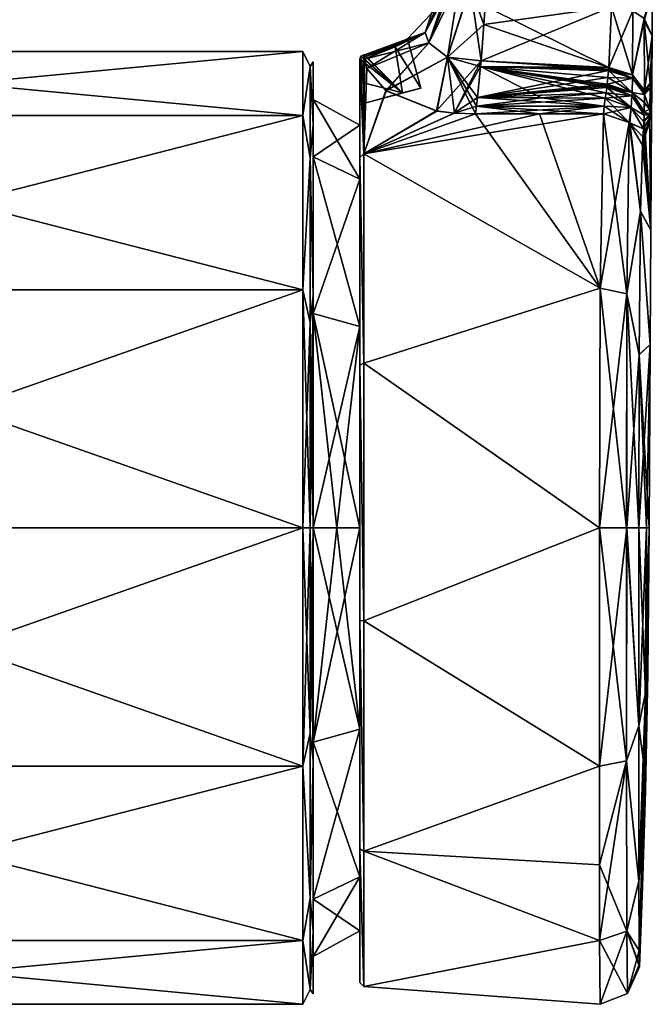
# Model space of a CAD drawing. Header units: metres. Extents: x 59 to 120, y -75 to 110.
# Tile 5 of 7: x 90 to 120, y 5 to 53. Entities that reach past the tile are written whole.
import ezdxf

# ---------------------------------------------------------------- set-up
doc = ezdxf.new("R2010")
doc.units = ezdxf.units.M
doc.layers.add('solid_20464500', color=7, linetype='CONTINUOUS')

msp = doc.modelspace()

# ---------------------------------------------------------------- linework, layer by layer
at = {"layer": 'solid_20464500'}
for points in [[(110.18499, 54.99966, 0.000001), (110.500351, 54.827465, -4.045513), (109.162354, 51.926132, -4.045282)], [(109.68734, 53.066738, 0), (110.18499, 54.99966, 0.000001), (109.162354, 51.926132, -4.045282)], [(110.500351, 54.827465, -4.045513), (110.643974, 54.678726, -4.947196), (109.162354, 51.926132, -4.045282)], [(109.162354, 51.926132, 4.045283), (110.500351, 54.827465, 4.045513), (109.68734, 53.066738, 0)], [(109.347542, 51.421658, 6.282731), (110.500351, 54.827465, 4.045513), (109.162354, 51.926132, 4.045283)], [(110.643974, 54.678726, -4.947196), (109.347542, 51.421612, -6.282866), (109.162354, 51.926132, -4.045282)], [(110.642006, 54.680622, 4.939147), (110.500351, 54.827465, 4.045513), (109.347542, 51.421658, 6.282731)], [(110.84288, 54.48423, 5.577137), (110.642006, 54.680622, 4.939147), (109.347542, 51.421658, 6.282731)], [(110.643974, 54.678726, -4.947196), (110.847687, 54.47961, -5.589001), (109.347542, 51.421612, -6.282866)], [(110.84288, 54.48423, 5.577137), (109.347542, 51.421658, 6.282731), (110.242722, 50.734951, 8.023045)], [(110.847687, 54.47961, -5.589001), (110.242897, 50.734859, -8.023218), (109.347542, 51.421612, -6.282866)], [(111.344994, 54.15472, 6.308527), (110.84288, 54.48423, 5.577137), (110.242722, 50.734951, 8.023045)], [(110.847687, 54.47961, -5.589001), (111.354111, 54.151947, -6.31522), (110.242897, 50.734859, -8.023218)], [(111.344994, 54.15472, 6.308527), (110.242722, 50.734951, 8.023045), (111.866646, 50.562706, 8.476632)], [(111.354111, 54.151947, -6.31522), (112.006073, 52.311546, -7.345362), (110.242897, 50.734859, -8.023218)], [(112.006073, 52.311546, 7.345362), (111.344994, 54.15472, 6.308527), (111.866646, 50.562706, 8.476632)], [(112.006073, 52.311546, 7.345362), (112.065582, 53.191238, 6.911859), (111.344994, 54.15472, 6.308527)], [(111.354111, 54.151947, -6.31522), (112.06575, 53.194584, -6.910355), (112.006073, 52.311546, -7.345362)], [(119.752129, 52.601551, 5.0076), (119.753014, 52.471245, 5.058044), (120.14167, 53.946938)], [(119.752403, 52.60133, -5.007403), (120.14167, 53.946938), (120.126999, 51.768623)], [(119.753014, 52.471245, 5.058044), (120.126999, 51.768623), (120.14167, 53.946938)], [(108.318245, 51.616741, -0.000004), (109.68734, 53.066738, 0), (109.162354, 51.926132, -4.045282)], [(109.162354, 51.926132, 4.045283), (109.68734, 53.066738, 0), (108.318245, 51.616741, -0.000004)], [(118.168289, 53.158962, 6.397289), (112.006073, 52.311546, 7.345362), (111.866646, 50.562706, 8.476632)], [(118.168289, 53.158962, 6.397289), (111.866646, 50.562706, 8.476632), (118.041222, 50.231983, 8.283968)], [(118.041466, 50.232666, -8.283296), (112.006073, 52.311546, -7.345362), (112.06575, 53.194584, -6.910355)], [(118.168289, 53.158962, 6.397289), (112.065582, 53.191238, 6.911859), (112.006073, 52.311546, 7.345362)], [(118.168518, 53.158634, -6.397383), (118.041466, 50.232666, -8.283296), (112.06575, 53.194584, -6.910355)], [(119.181808, 49.880573, 7.919943), (118.168289, 53.158962, 6.397289), (118.041222, 50.231983, 8.283968)], [(119.198143, 52.974163, -5.932062), (118.041466, 50.232666, -8.283296), (118.168518, 53.158634, -6.397383)], [(119.182091, 49.881229, -7.919191), (118.041466, 50.232666, -8.283296), (119.198143, 52.974163, -5.932062)], [(119.19799, 52.974522, 5.931885), (118.168289, 53.158962, 6.397289), (119.181808, 49.880573, 7.919943)], [(119.19799, 52.974522, 5.931885), (119.181808, 49.880573, 7.919943), (119.752129, 52.601551, 5.0076)], [(119.182091, 49.881229, -7.919191), (119.198143, 52.974163, -5.932062), (119.752403, 52.60133, -5.007403)], [(112.006073, 52.311546, -7.345362), (111.866676, 50.562786, -8.476749), (110.242897, 50.734859, -8.023218)], [(118.041466, 50.232666, -8.283296), (111.866676, 50.562786, -8.476749), (112.006073, 52.311546, -7.345362)], [(119.181808, 49.880573, 7.919943), (119.753014, 52.471245, 5.058044), (119.752129, 52.601551, 5.0076)], [(119.181808, 49.880573, 7.919943), (119.762611, 49.120564, 7.118696), (119.753014, 52.471245, 5.058044)], [(119.182091, 49.881229, -7.919191), (119.752403, 52.60133, -5.007403), (119.753204, 52.482506, -5.053329)], [(119.182091, 49.881229, -7.919191), (119.753204, 52.482506, -5.053329), (119.762833, 49.12122, -7.117789)], [(119.753204, 52.482506, -5.053329), (119.752403, 52.60133, -5.007403), (120.126999, 51.768623)], [(119.753014, 52.471245, 5.058044), (119.762611, 49.120564, 7.118696), (120.126999, 51.768623)], [(120.040245, 49.477081, -3.315213), (119.753204, 52.482506, -5.053329), (120.126999, 51.768623)], [(120.040245, 49.477081, -3.315213), (119.762833, 49.12122, -7.117789), (119.753204, 52.482506, -5.053329)], [(109.162354, 51.926132, 4.045283), (106.237, 50.841366, 2.696663), (106.237, 50.749146, 3.387683)], [(107.720345, 51.233212, 1.806739), (106.237, 50.841366, 2.696663), (109.162354, 51.926132, 4.045283)], [(109.162354, 51.926132, 4.045283), (106.237, 50.749146, 3.387683), (106.237, 50.641495, 4.045079)], [(109.162354, 51.926132, 4.045283), (106.237, 50.641495, 4.045079), (106.350594, 50.189568, 6.051702)], [(109.162354, 51.926132, -4.045282), (109.347542, 51.421612, -6.282866), (106.237, 50.641495, -4.045079)], [(107.720566, 51.233326, -1.80646), (109.162354, 51.926132, -4.045282), (106.237, 50.641495, -4.045079)], [(109.347542, 51.421658, 6.282731), (109.162354, 51.926132, 4.045283), (106.350594, 50.189568, 6.051702)], [(107.720345, 51.233212, 1.806739), (109.162354, 51.926132, 4.045283), (108.318245, 51.616741, -0.000004)], [(107.720566, 51.233326, -1.80646), (108.318245, 51.616741, -0.000004), (109.162354, 51.926132, -4.045282)], [(109.347542, 51.421612, -6.282866), (106.349892, 50.191147, -6.045909), (106.237, 50.641495, -4.045079)], [(109.347542, 51.421612, -6.282866), (107.264732, 49.120598, -9.106059), (106.349892, 50.191147, -6.045909)], [(109.347542, 51.421658, 6.282731), (106.350594, 50.189568, 6.051702), (107.273804, 49.113758, 9.121904)], [(109.347542, 51.421612, -6.282866), (110.242897, 50.734859, -8.023218), (107.264732, 49.120598, -9.106059)], [(110.242722, 50.734951, 8.023045), (109.347542, 51.421658, 6.282731), (107.273804, 49.113758, 9.121904)], [(108.954887, 49.240753), (107.720345, 51.233212, 1.806739), (108.318245, 51.616741, -0.000004)], [(108.954887, 49.240753), (108.318245, 51.616741, -0.000004), (107.720566, 51.233326, -1.80646)], [(119.762611, 49.120564, 7.118696), (120.040215, 49.476788, 3.314949), (120.126999, 51.768623)], [(120.040215, 49.476788, 3.314949), (120.114449, 49.592709), (120.126999, 51.768623)], [(120.040245, 49.477081, -3.315213), (120.126999, 51.768623), (120.114449, 49.592709)], [(103.25, 51), (70.5, 50.999981), (70.5, 47.918636, 11.499882)], [(103.25, 51), (103.25, 47.918583, -11.5), (70.5, 50.999981)], [(103.25, 47.918583, 11.5), (103.25, 51), (70.5, 47.918636, 11.499882)], [(103.25, 47.918583, -11.5), (70.5, 47.918636, -11.499882), (70.5, 50.999981)], [(103.603554, 50.280567, -5.085394), (103.25, 47.918583, -11.5), (103.25, 51)], [(103.603554, 50.280567, 5.085394), (103.25, 51), (103.25, 47.918583, 11.5)], [(103.603554, 50.280567, -5.085394), (103.25, 51), (103.603554, 50.280567, 5.085394)], [(107.720566, 51.233326, -1.80646), (106.237, 50.641495, -4.045079), (106.237, 50.749146, -3.387684)], [(107.720566, 51.233326, -1.80646), (106.237, 50.749146, -3.387684), (106.237, 50.841366, -2.696663)], [(108.068153, 49.003155, -2.050912), (107.720566, 51.233326, -1.80646), (106.237, 50.841366, -2.696663)], [(108.068153, 49.003155, 2.050912), (106.237, 50.841366, 2.696663), (107.720345, 51.233212, 1.806739)], [(108.954887, 49.240753), (108.068153, 49.003155, 2.050912), (107.720345, 51.233212, 1.806739)], [(108.068153, 49.003155, -2.050912), (108.954887, 49.240753), (107.720566, 51.233326, -1.80646)], [(103.603554, 50.280567, 5.085394), (103.75, 47.483513, 11.253536), (103.75, 50.499981, 0)], [(103.603554, 50.280567, -5.085394), (103.75, 50.499981, 0), (103.75, 47.483513, -11.253536)], [(103.603554, 50.280567, -5.085394), (103.603554, 50.280567, 5.085394), (103.75, 50.499981, 0)], [(103.75, 48.695415), (103.75, 50.499981, 0), (103.75, 47.483513, 11.253536)], [(103.75, 48.695415), (103.75, 47.483513, -11.253536), (103.75, 50.499981, 0)], [(106.237, 50.841366, 2.696663), (106, 48.448994, 2.73257), (106.218201, 50.840942, 2.700252)], [(108.068153, 49.003155, 2.050912), (106, 48.448994, 2.73257), (106.237, 50.841366, 2.696663)], [(106.218201, 50.840942, 2.700252), (106, 48.448994, 2.73257), (106.199997, 50.840546, 2.7036)], [(106.058456, 50.778568, 2.727601), (106.199997, 50.840546, 2.7036), (106, 48.448994, 2.73257)], [(106.058456, 50.778568, -2.727601), (106.199997, 46.062168, -14.239316), (106, 50.635002, -2.737997)], [(108.068153, 49.003155, -2.050912), (106.058456, 50.778568, -2.727601), (106, 50.635002, -2.737997)], [(106.058456, 50.778568, 2.727601), (106, 48.448994, 2.73257), (106, 49.540817, 2.749876)], [(106.058456, 50.778568, 2.727601), (106, 49.540817, 2.749876), (106, 50.635002, 2.737997)], [(106.058456, 50.778568, 2.727601), (106, 50.635002, 2.737997), (106.199997, 46.062168, 14.239316)], [(106, 50.635002, 2.737997), (106, 49.540817, 2.749876), (106, 44.839184, 9.722241)], [(106, 45.884663, 14.141371), (106, 50.635002, 2.737997), (106, 44.839184, 9.722241)], [(106, 45.884705, -14.141321), (106, 49.540817, -2.749876), (106, 50.635002, -2.737997)], [(108.068153, 49.003155, -2.050912), (106, 50.635002, -2.737997), (106, 49.540817, -2.749876)], [(106.199997, 46.062168, -14.239316), (106, 45.884705, -14.141321), (106, 50.635002, -2.737997)], [(106.199997, 46.062168, 14.239316), (106, 50.635002, 2.737997), (106, 45.884663, 14.141371)], [(106.058456, 50.778568, 2.727601), (106.199997, 46.062168, 14.239316), (106.199997, 50.840546, 2.7036)], [(106.058456, 50.778568, -2.727601), (106.199997, 50.840546, -2.7036), (106.199997, 46.062168, -14.239316)], [(108.068153, 49.003155, -2.050912), (106.199997, 50.840546, -2.7036), (106.058456, 50.778568, -2.727601)], [(106.237, 50.749146, 3.387683), (106.218201, 50.840942, 2.700252), (106.199997, 50.840546, 2.7036)], [(106.199997, 50.840546, -2.7036), (106.218193, 50.840942, -2.700253), (106.237, 50.749146, -3.387684)], [(108.068153, 49.003155, -2.050912), (106.218193, 50.840942, -2.700253), (106.199997, 50.840546, -2.7036)], [(106.199997, 46.062168, 14.239316), (106.237, 50.749146, 3.387683), (106.199997, 50.840546, 2.7036)], [(106.199997, 50.840546, -2.7036), (106.237, 50.749146, -3.387684), (106.237, 50.641495, -4.045079)], [(106.199997, 46.062168, -14.239316), (106.199997, 50.840546, -2.7036), (106.237, 50.641495, -4.045079)], [(106.199997, 46.062168, 14.239316), (106.237, 50.641495, 4.045079), (106.237, 50.749146, 3.387683)], [(106.199997, 46.062168, 14.239316), (106.350594, 50.189568, 6.051702), (106.237, 50.641495, 4.045079)], [(106.199997, 46.062168, -14.239316), (106.237, 50.641495, -4.045079), (106.349892, 50.191147, -6.045909)], [(106.218193, 50.840942, -2.700253), (106.237, 50.841366, -2.696663), (106.237, 50.749146, -3.387684)], [(108.068153, 49.003155, -2.050912), (106.237, 50.841366, -2.696663), (106.218193, 50.840942, -2.700253)], [(106.237, 50.749146, 3.387683), (106.237, 50.841366, 2.696663), (106.218201, 50.840942, 2.700252)], [(110.242897, 50.734859, -8.023218), (109.713737, 48.133743, -11.119012), (107.264732, 49.120598, -9.106059)], [(110.242722, 50.734951, 8.023045), (107.273804, 49.113758, 9.121904), (109.731125, 48.130726, 11.124473)], [(110.242897, 50.734859, -8.023218), (111.866676, 50.562786, -8.476749), (109.713737, 48.133743, -11.119012)], [(111.866676, 50.562786, -8.476749), (110.567329, 48.030064, -11.304712), (109.713737, 48.133743, -11.119012)], [(110.242722, 50.734951, 8.023045), (109.731125, 48.130726, 11.124473), (110.576614, 48.029335, 11.306007)], [(110.242722, 50.734951, 8.023045), (110.576614, 48.029335, 11.306007), (111.599998, 48, 11.357817)], [(110.242722, 50.734951, 8.023045), (111.599998, 48, 11.357817), (111.643456, 48.359501, 10.780876)], [(110.242722, 50.734951, 8.023045), (111.643456, 48.359501, 10.780876), (111.691513, 48.783794, 10.207575)], [(111.841095, 50.278492, 8.703578), (110.242722, 50.734951, 8.023045), (111.691513, 48.783794, 10.207575)], [(111.841095, 50.278492, 8.703578), (111.866646, 50.562706, 8.476632), (110.242722, 50.734951, 8.023045)], [(111.866676, 50.562786, -8.476749), (111.841057, 50.278355, -8.703543), (110.567329, 48.030064, -11.304712)], [(118.035599, 50.154545, -8.358459), (111.841057, 50.278355, -8.703543), (111.866676, 50.562786, -8.476749)], [(118.041222, 50.231983, 8.283968), (111.866646, 50.562706, 8.476632), (111.841095, 50.278492, 8.703578)], [(118.041466, 50.232666, -8.283296), (118.035599, 50.154545, -8.358459), (111.866676, 50.562786, -8.476749)], [(103.603554, 45.867626, -14.248958), (103.25, 47.918583, -11.5), (103.603554, 50.280567, -5.085394)], [(103.603554, 50.280567, 5.085394), (103.25, 47.918583, 11.5), (103.603554, 45.867626, 14.248958)], [(103.603554, 50.280567, 5.085394), (103.603554, 45.867626, 14.248958), (103.75, 47.483513, 11.253536)], [(103.603554, 45.867626, -14.248958), (103.603554, 50.280567, -5.085394), (103.75, 47.483513, -11.253536)], [(106.199997, 46.062168, -14.239316), (106.349892, 50.191147, -6.045909), (107.264732, 49.120598, -9.106059)], [(106.199997, 46.062168, 14.239316), (107.273804, 49.113758, 9.121904), (106.350594, 50.189568, 6.051702)], [(111.841057, 50.278355, -8.703543), (111.691513, 48.783794, -10.207575), (110.567329, 48.030064, -11.304712)], [(118.029556, 50.083042, 8.42888), (111.841095, 50.278492, 8.703578), (111.691513, 48.783794, 10.207575)], [(111.841057, 50.278355, -8.703543), (114.781395, 48.767586, -10.177658), (111.691513, 48.783794, -10.207575)], [(117.998558, 49.746906, 8.781636), (118.029556, 50.083042, 8.42888), (111.691513, 48.783794, 10.207575)], [(111.841057, 50.278355, -8.703543), (117.868225, 48.751396, -10.105992), (114.781395, 48.767586, -10.177658)], [(117.907532, 49.003418, -9.720668), (117.868225, 48.751396, -10.105992), (111.841057, 50.278355, -8.703543)], [(117.954033, 49.351624, -9.249449), (117.94429, 49.274036, -9.349123), (111.841057, 50.278355, -8.703543)], [(117.907532, 49.003418, -9.720668), (111.841057, 50.278355, -8.703543), (117.94429, 49.274036, -9.349123)], [(117.963631, 49.429905, -9.151661), (117.954033, 49.351624, -9.249449), (111.841057, 50.278355, -8.703543)], [(117.998787, 49.745773, -8.782857), (117.963631, 49.429905, -9.151661), (111.841057, 50.278355, -8.703543)], [(118.029732, 50.077946, -8.433891), (117.998787, 49.745773, -8.782857), (111.841057, 50.278355, -8.703543)], [(118.035599, 50.154545, -8.358459), (118.029732, 50.077946, -8.433891), (111.841057, 50.278355, -8.703543)], [(118.035469, 50.156673, 8.356419), (118.041222, 50.231983, 8.283968), (111.841095, 50.278492, 8.703578)], [(118.029556, 50.083042, 8.42888), (118.035469, 50.156673, 8.356419), (111.841095, 50.278492, 8.703578)], [(119.161285, 49.018688, 8.851295), (118.029556, 50.083042, 8.42888), (117.998558, 49.746906, 8.781636)], [(119.182114, 49.713779, -8.079421), (117.998787, 49.745773, -8.782857), (118.029732, 50.077946, -8.433891)], [(119.180946, 49.719902, 8.074298), (118.035469, 50.156673, 8.356419), (118.029556, 50.083042, 8.42888)], [(119.180946, 49.719902, 8.074298), (118.029556, 50.083042, 8.42888), (119.161285, 49.018688, 8.851295)], [(119.182091, 49.881229, -7.919191), (118.029732, 50.077946, -8.433891), (118.035599, 50.154545, -8.358459)], [(119.182114, 49.713779, -8.079421), (118.029732, 50.077946, -8.433891), (119.182091, 49.881229, -7.919191)], [(119.180946, 49.719902, 8.074298), (118.041222, 50.231983, 8.283968), (118.035469, 50.156673, 8.356419)], [(119.182091, 49.881229, -7.919191), (118.035599, 50.154545, -8.358459), (118.041466, 50.232666, -8.283296)], [(119.181808, 49.880573, 7.919943), (118.041222, 50.231983, 8.283968), (119.180946, 49.719902, 8.074298)], [(106, 48.448994, -2.73257), (106, 49.540817, -2.749876), (106, 44.839184, -9.722241)], [(106, 45.884705, -14.141321), (106, 44.839184, -9.722241), (106, 49.540817, -2.749876)], [(106, 49.540817, 2.749876), (106, 48.448994, 2.73257), (106, 44.839184, 9.722241)], [(108.068153, 49.003155, -2.050912), (106, 49.540817, -2.749876), (106, 48.448994, -2.73257)], [(117.963165, 49.42786, 9.154197), (117.998558, 49.746906, 8.781636), (111.691513, 48.783794, 10.207575)], [(119.161285, 49.018688, 8.851295), (117.998558, 49.746906, 8.781636), (117.963165, 49.42786, 9.154197)], [(119.182114, 49.713779, -8.079421), (117.963631, 49.429905, -9.151661), (117.998787, 49.745773, -8.782857)], [(119.161697, 49.020641, -8.848696), (117.963631, 49.429905, -9.151661), (119.182114, 49.713779, -8.079421)], [(119.180946, 49.719902, 8.074298), (119.161285, 49.018688, 8.851295), (119.762749, 48.932716, 7.283642)], [(119.161697, 49.020641, -8.848696), (119.182114, 49.713779, -8.079421), (119.762299, 48.935604, -7.290513)], [(119.181808, 49.880573, 7.919943), (119.180946, 49.719902, 8.074298), (119.762611, 49.120564, 7.118696)], [(119.180946, 49.719902, 8.074298), (119.762711, 49.025631, 7.201735), (119.762611, 49.120564, 7.118696)], [(119.180946, 49.719902, 8.074298), (119.762749, 48.932716, 7.283642), (119.762711, 49.025631, 7.201735)], [(119.182114, 49.713779, -8.079421), (119.182091, 49.881229, -7.919191), (119.762833, 49.12122, -7.117789)], [(119.182114, 49.713779, -8.079421), (119.762833, 49.12122, -7.117789), (119.762474, 49.029514, -7.202965)], [(119.182114, 49.713779, -8.079421), (119.762474, 49.029514, -7.202965), (119.762299, 48.935604, -7.290513)], [(119.762299, 48.935604, -7.290513), (119.762833, 49.12122, -7.117789), (120.040245, 49.477081, -3.315213)], [(120.038589, 49.239105, -3.409386), (119.762299, 48.935604, -7.290513), (120.040245, 49.477081, -3.315213)], [(120.038612, 49.23769, 3.407713), (120.040215, 49.476788, 3.314949), (119.762611, 49.120564, 7.118696)], [(120.038589, 49.239105, -3.409386), (120.040245, 49.477081, -3.315213), (120.114449, 49.592709)], [(120.038589, 49.239105, -3.409386), (120.114449, 49.592709), (120.113876, 49.466305)], [(120.038589, 49.239105, -3.409386), (120.113876, 49.466305), (120.113266, 49.3386)], [(120.038612, 49.23769, 3.407713), (120.113266, 49.3386), (120.040215, 49.476788, 3.314949)], [(120.113876, 49.466305), (120.114449, 49.592709), (120.040215, 49.476788, 3.314949)], [(120.113266, 49.3386), (120.113876, 49.466305), (120.040215, 49.476788, 3.314949)], [(108.954887, 49.240753), (106, 48.448994, 2.73257), (108.068153, 49.003155, 2.050912)], [(108.068153, 49.003155, -2.050912), (106, 48.448994, 2.73257), (108.954887, 49.240753)], [(108.068153, 49.003155, -2.050912), (106, 48.448994, -2.73257), (106, 48.448994, 2.73257)], [(106.199997, 46.062168, -14.239316), (107.264732, 49.120598, -9.106059), (109.713737, 48.133743, -11.119012)], [(106.199997, 46.062168, 14.239316), (109.731125, 48.130726, 11.124473), (107.273804, 49.113758, 9.121904)], [(117.953781, 49.350601, 9.250752), (117.963165, 49.42786, 9.154197), (111.691513, 48.783794, 10.207575)], [(117.944206, 49.27401, 9.34916), (117.953781, 49.350601, 9.250752), (111.691513, 48.783794, 10.207575)], [(117.907455, 49.003403, 9.720694), (117.944206, 49.27401, 9.34916), (111.691513, 48.783794, 10.207575)], [(117.907455, 49.003403, 9.720694), (111.691513, 48.783794, 10.207575), (114.781364, 48.767586, 10.177658)], [(117.907455, 49.003403, 9.720694), (114.781364, 48.767586, 10.177658), (117.868164, 48.751396, 10.105994)], [(119.113083, 48.306919, 9.875559), (117.907455, 49.003403, 9.720694), (117.868164, 48.751396, 10.105994)], [(119.151588, 48.857918, -9.060339), (117.868225, 48.751396, -10.105992), (117.907532, 49.003418, -9.720668)], [(119.113083, 48.306919, 9.875559), (117.944206, 49.27401, 9.34916), (117.907455, 49.003403, 9.720694)], [(119.151588, 48.857918, -9.060339), (117.907532, 49.003418, -9.720668), (117.94429, 49.274036, -9.349123)], [(119.151489, 48.85791, 9.060377), (117.953781, 49.350601, 9.250752), (117.944206, 49.27401, 9.34916)], [(119.151489, 48.85791, 9.060377), (117.944206, 49.27401, 9.34916), (119.113083, 48.306919, 9.875559)], [(119.161697, 49.020641, -8.848696), (117.94429, 49.274036, -9.349123), (117.954033, 49.351624, -9.249449)], [(119.151588, 48.857918, -9.060339), (117.94429, 49.274036, -9.349123), (119.161697, 49.020641, -8.848696)], [(119.151489, 48.85791, 9.060377), (117.963165, 49.42786, 9.154197), (117.953781, 49.350601, 9.250752)], [(119.161697, 49.020641, -8.848696), (117.954033, 49.351624, -9.249449), (117.963631, 49.429905, -9.151661)], [(119.161285, 49.018688, 8.851295), (117.963165, 49.42786, 9.154197), (119.151489, 48.85791, 9.060377)], [(119.161285, 49.018688, 8.851295), (119.151489, 48.85791, 9.060377), (119.750931, 48.112965, 8.125745)], [(119.151588, 48.857918, -9.060339), (119.161697, 49.020641, -8.848696), (119.751221, 48.114086, -8.123974)], [(119.161285, 49.018688, 8.851295), (119.750931, 48.112965, 8.125745), (119.762749, 48.932716, 7.283642)], [(119.161697, 49.020641, -8.848696), (119.762299, 48.935604, -7.290513), (119.760185, 48.536518, -7.660914)], [(119.161697, 49.020641, -8.848696), (119.760185, 48.536518, -7.660914), (119.751221, 48.114086, -8.123974)], [(120.017357, 48.202629, -4.121246), (119.762299, 48.935604, -7.290513), (120.038589, 49.239105, -3.409386)], [(119.762299, 48.935604, -7.290513), (119.762474, 49.029514, -7.202965), (119.762833, 49.12122, -7.117789)], [(120.038612, 49.23769, 3.407713), (119.762611, 49.120564, 7.118696), (119.762711, 49.025631, 7.201735)], [(120.038612, 49.23769, 3.407713), (119.762711, 49.025631, 7.201735), (119.762749, 48.932716, 7.283642)], [(120.01722, 48.202049, 4.123524), (120.038612, 49.23769, 3.407713), (119.762749, 48.932716, 7.283642)], [(120.01722, 48.202049, 4.123524), (120.106384, 48.238686), (120.038612, 49.23769, 3.407713)], [(120.017357, 48.202629, -4.121246), (120.038589, 49.239105, -3.409386), (120.113266, 49.3386)], [(120.017357, 48.202629, -4.121246), (120.113266, 49.3386), (120.110123, 48.786228)], [(120.110123, 48.786228), (120.113266, 49.3386), (120.038612, 49.23769, 3.407713)], [(120.106384, 48.238686), (120.110123, 48.786228), (120.038612, 49.23769, 3.407713)], [(103.75, 45.922619, 10.347894), (103.75, 48.695415), (103.75, 47.483513, 11.253536)], [(103.75, 48.695415), (103.75, 45.922619, -10.347894), (103.75, 47.483513, -11.253536)], [(106, 44.839184, -9.722241), (103.75, 45.922619, -10.347894), (103.75, 48.695415)], [(106, 47.444294), (103.75, 48.695415), (103.75, 45.922619, 10.347894)], [(106, 47.444294), (106, 44.839184, -9.722241), (103.75, 48.695415)], [(111.643486, 48.35973, -10.780603), (110.567329, 48.030064, -11.304712), (111.691513, 48.783794, -10.207575)], [(114.781364, 48.767586, 10.177658), (111.691513, 48.783794, 10.207575), (111.643456, 48.359501, 10.780876)], [(117.868164, 48.751396, 10.105994), (114.781364, 48.767586, 10.177658), (111.643456, 48.359501, 10.780876)], [(117.817078, 48.362331, 10.743887), (117.868164, 48.751396, 10.105994), (111.643456, 48.359501, 10.780876)], [(117.817101, 48.362156, -10.744176), (111.643486, 48.35973, -10.780603), (111.691513, 48.783794, -10.207575)], [(117.817101, 48.362156, -10.744176), (111.691513, 48.783794, -10.207575), (114.781395, 48.767586, -10.177658)], [(117.817101, 48.362156, -10.744176), (114.781395, 48.767586, -10.177658), (117.868225, 48.751396, -10.105992)], [(119.019028, 47.58326, 11.162954), (117.868164, 48.751396, 10.105994), (117.817078, 48.362331, 10.743887)], [(119.113174, 48.306881, -9.875569), (117.817101, 48.362156, -10.744176), (117.868225, 48.751396, -10.105992)], [(119.113083, 48.306919, 9.875559), (117.868164, 48.751396, 10.105994), (119.019028, 47.58326, 11.162954)], [(119.113174, 48.306881, -9.875569), (117.868225, 48.751396, -10.105992), (119.151588, 48.857918, -9.060339)], [(119.151489, 48.85791, 9.060377), (119.113083, 48.306919, 9.875559), (119.745003, 47.926342, 8.357538)], [(119.113174, 48.306881, -9.875569), (119.151588, 48.857918, -9.060339), (119.745094, 47.926323, -8.357486)], [(119.151489, 48.85791, 9.060377), (119.745003, 47.926342, 8.357538), (119.750931, 48.112965, 8.125745)], [(119.151588, 48.857918, -9.060339), (119.751221, 48.114086, -8.123974), (119.748558, 48.020939, -8.234636)], [(119.151588, 48.857918, -9.060339), (119.748558, 48.020939, -8.234636), (119.745094, 47.926323, -8.357486)], [(119.759514, 48.529709, 7.670015), (119.762749, 48.932716, 7.283642), (119.750931, 48.112965, 8.125745)], [(120.01722, 48.202049, 4.123524), (119.759514, 48.529709, 7.670015), (119.750931, 48.112965, 8.125745)], [(120.017357, 48.202629, -4.121246), (119.751221, 48.114086, -8.123974), (119.760185, 48.536518, -7.660914)], [(120.01722, 48.202049, 4.123524), (119.762749, 48.932716, 7.283642), (119.759514, 48.529709, 7.670015)], [(120.017357, 48.202629, -4.121246), (119.760185, 48.536518, -7.660914), (119.762299, 48.935604, -7.290513)], [(120.017357, 48.202629, -4.121246), (120.110123, 48.786228), (120.106384, 48.238686)], [(106, 48.448994, -2.73257), (106, 44.839184, -9.722241), (106, 47.444294)], [(106, 48.448994, 2.73257), (106, 47.444294), (106, 44.839184, 9.722241)], [(106, 48.448994, 2.73257), (106, 48.448994, -2.73257), (106, 47.444294)], [(106.199997, 46.062168, -14.239316), (109.713737, 48.133743, -11.119012), (110.567329, 48.030064, -11.304712)], [(106.199997, 46.062168, 14.239316), (110.576614, 48.029335, 11.306007), (109.731125, 48.130726, 11.124473)], [(106.199997, 46.062168, -14.239316), (110.567329, 48.030064, -11.304712), (111.599998, 48, -11.357817)], [(106.199997, 46.062168, 14.239316), (111.599998, 48, 11.357817), (110.576614, 48.029335, 11.306007)], [(111.643486, 48.35973, -10.780603), (111.599998, 48, -11.357817), (110.567329, 48.030064, -11.304712)], [(117.817078, 48.362331, 10.743887), (111.599998, 48, 11.357817), (114.690857, 48.000004, 11.35781)], [(117.817078, 48.362331, 10.743887), (111.643456, 48.359501, 10.780876), (111.599998, 48, 11.357817)], [(111.643486, 48.35973, -10.780603), (114.690887, 48.000004, -11.35781), (111.599998, 48, -11.357817)], [(117.817101, 48.362156, -10.744176), (117.7817, 48.000008, -11.357803), (111.643486, 48.35973, -10.780603)], [(111.643486, 48.35973, -10.780603), (117.7817, 48.000008, -11.357803), (114.690887, 48.000004, -11.35781)], [(117.817078, 48.362331, 10.743887), (114.690857, 48.000004, 11.35781), (117.781654, 48.000008, 11.357803)], [(119.019028, 47.58326, 11.162954), (117.817078, 48.362331, 10.743887), (117.781654, 48.000008, 11.357803)], [(119.113174, 48.306881, -9.875569), (117.7817, 48.000008, -11.357803), (117.817101, 48.362156, -10.744176)], [(119.019012, 47.581646, -11.165647), (117.7817, 48.000008, -11.357803), (119.113174, 48.306881, -9.875569)], [(119.056129, 47.552658, -11.150387), (119.019012, 47.581646, -11.165647), (119.113174, 48.306881, -9.875569)], [(119.113083, 48.306919, 9.875559), (119.019028, 47.58326, 11.162954), (119.056206, 47.554211, 11.147692)], [(119.056129, 47.552658, -11.150387), (119.113174, 48.306881, -9.875569), (119.717957, 47.279236, -9.26013)], [(119.113083, 48.306919, 9.875559), (119.056206, 47.554211, 11.147692), (119.717888, 47.279324, 9.260132)], [(119.113083, 48.306919, 9.875559), (119.717888, 47.279324, 9.260132), (119.745003, 47.926342, 8.357538)], [(119.113174, 48.306881, -9.875569), (119.745094, 47.926323, -8.357486), (119.733749, 47.603882, -8.779311)], [(119.113174, 48.306881, -9.875569), (119.733749, 47.603882, -8.779311), (119.717957, 47.279236, -9.26013)], [(119.748215, 48.020535, 8.237464), (119.750931, 48.112965, 8.125745), (119.745003, 47.926342, 8.357538)], [(120.012131, 47.968594, 4.293437), (119.748215, 48.020535, 8.237464), (119.745003, 47.926342, 8.357538)], [(120.012146, 47.968578, -4.293825), (119.745094, 47.926323, -8.357486), (119.748558, 48.020939, -8.234636)], [(120.012131, 47.968594, 4.293437), (119.750931, 48.112965, 8.125745), (119.748215, 48.020535, 8.237464)], [(120.012146, 47.968578, -4.293825), (119.748558, 48.020939, -8.234636), (119.751221, 48.114086, -8.123974)], [(120.012131, 47.968594, 4.293437), (120.01722, 48.202049, 4.123524), (119.750931, 48.112965, 8.125745)], [(120.012146, 47.968578, -4.293825), (119.751221, 48.114086, -8.123974), (120.017357, 48.202629, -4.121246)], [(120.012131, 47.968594, 4.293437), (120.104553, 47.986507), (120.01722, 48.202049, 4.123524)], [(120.012146, 47.968578, -4.293825), (120.017357, 48.202629, -4.121246), (120.106384, 48.238686)], [(120.012146, 47.968578, -4.293825), (120.106384, 48.238686), (120.105476, 48.112942)], [(120.012146, 47.968578, -4.293825), (120.105476, 48.112942), (120.104553, 47.986507)], [(120.105476, 48.112942), (120.106384, 48.238686), (120.01722, 48.202049, 4.123524)], [(120.104553, 47.986507), (120.105476, 48.112942), (120.01722, 48.202049, 4.123524)], [(103.25, 39.5, -19.918585), (70.5, 39.500137, -19.918499), (70.5, 47.918636, -11.499882)], [(103.25, 47.918583, -11.5), (103.25, 39.5, -19.918585), (70.5, 47.918636, -11.499882)], [(103.25, 47.918583, 11.5), (70.5, 47.918636, 11.499882), (70.5, 39.500137, 19.918499)], [(103.25, 39.5, 19.918585), (103.25, 47.918583, 11.5), (70.5, 39.500137, 19.918499)], [(103.603554, 45.867626, -14.248958), (103.25, 39.5, -19.918585), (103.25, 47.918583, -11.5)], [(103.603554, 45.867626, 14.248958), (103.25, 47.918583, 11.5), (103.25, 39.5, 19.918585)], [(106.199997, 46.062168, 14.239316), (117.781654, 48.000008, 11.357803), (114.690857, 48.000004, 11.35781)], [(106.199997, 46.062168, 14.239316), (117.619843, 39.575386, 19.87487), (117.781654, 48.000008, 11.357803)], [(106.199997, 46.062168, 14.239316), (114.690857, 48.000004, 11.35781), (111.599998, 48, 11.357817)], [(106.199997, 46.062168, -14.239316), (111.599998, 48, -11.357817), (117.619835, 39.576103, -19.874451)], [(111.599998, 48, -11.357817), (114.690887, 48.000004, -11.35781), (117.619835, 39.576103, -19.874451)], [(114.690887, 48.000004, -11.35781), (117.7817, 48.000008, -11.357803), (117.619835, 39.576103, -19.874451)], [(118.913101, 39.309448, -19.441736), (117.619835, 39.576103, -19.874451), (117.7817, 48.000008, -11.357803)], [(119.019028, 47.58326, 11.162954), (117.781654, 48.000008, 11.357803), (117.619843, 39.575386, 19.87487)], [(119.019028, 47.58326, 11.162954), (117.619843, 39.575386, 19.87487), (118.913582, 39.310215, 19.440792)], [(118.913101, 39.309448, -19.441736), (117.7817, 48.000008, -11.357803), (119.019012, 47.581646, -11.165647)], [(118.913101, 39.309448, -19.441736), (119.019012, 47.581646, -11.165647), (119.56321, 43.286308, -14.758425)], [(119.019028, 47.58326, 11.162954), (118.913582, 39.310215, 19.440792), (119.563484, 43.299068, 14.745429)], [(119.056129, 47.552658, -11.150387), (119.56321, 43.286308, -14.758425), (119.019012, 47.581646, -11.165647)], [(119.019028, 47.58326, 11.162954), (119.563484, 43.299068, 14.745429), (119.671532, 46.48521, 10.559386)], [(119.056206, 47.554211, 11.147692), (119.019028, 47.58326, 11.162954), (119.671532, 46.48521, 10.559386)], [(119.056129, 47.552658, -11.150387), (119.671555, 46.485107, -10.559393), (119.56321, 43.286308, -14.758425)], [(119.056129, 47.552658, -11.150387), (119.694786, 46.873211, -9.912636), (119.671555, 46.485107, -10.559393)], [(119.056129, 47.552658, -11.150387), (119.717957, 47.279236, -9.26013), (119.694786, 46.873211, -9.912636)], [(119.056206, 47.554211, 11.147692), (119.671532, 46.48521, 10.559386), (119.717888, 47.279324, 9.260132)], [(119.671532, 46.48521, 10.559386), (120.066711, 42.381302), (120.104553, 47.986507)], [(119.694725, 46.873066, 9.913026), (119.671532, 46.48521, 10.559386), (120.104553, 47.986507)], [(119.694725, 46.873066, 9.913026), (120.104553, 47.986507), (119.717888, 47.279324, 9.260132)], [(119.733665, 47.603912, 8.779376), (119.717888, 47.279324, 9.260132), (120.104553, 47.986507)], [(119.733665, 47.603912, 8.779376), (119.745003, 47.926342, 8.357538), (119.717888, 47.279324, 9.260132)], [(119.717957, 47.279236, -9.26013), (119.733749, 47.603882, -8.779311), (120.066711, 42.381302)], [(119.733665, 47.603912, 8.779376), (120.104553, 47.986507), (120.012131, 47.968594, 4.293437)], [(119.733665, 47.603912, 8.779376), (120.012131, 47.968594, 4.293437), (119.745003, 47.926342, 8.357538)], [(119.733749, 47.603882, -8.779311), (119.745094, 47.926323, -8.357486), (120.066711, 42.381302)], [(120.066711, 42.381302), (119.745094, 47.926323, -8.357486), (120.012146, 47.968578, -4.293825)], [(120.066711, 42.381302), (120.012146, 47.968578, -4.293825), (120.104553, 47.986507)], [(103.603554, 45.867626, 14.248958), (103.75, 39.242741, 19.489754), (103.75, 47.483513, 11.253536)], [(103.603554, 45.867626, -14.248958), (103.75, 47.483513, -11.253536), (103.75, 39.242737, -19.489754)], [(103.75, 45.922619, 10.347894), (103.75, 47.483513, 11.253536), (103.75, 39.242741, 19.489754)], [(103.75, 45.922619, -10.347894), (103.75, 39.242737, -19.489754), (103.75, 47.483513, -11.253536)], [(106, 44.839184, 9.722241), (106, 47.444294), (103.75, 45.922619, 10.347894)], [(119.694725, 46.873066, 9.913026), (119.717888, 47.279324, 9.260132), (119.671532, 46.48521, 10.559386)], [(119.694786, 46.873211, -9.912636), (119.717957, 47.279236, -9.26013), (120.066711, 42.381302)], [(119.694786, 46.873211, -9.912636), (120.066711, 42.381302), (119.671555, 46.485107, -10.559393)], [(119.56321, 43.286308, -14.758425), (119.671555, 46.485107, -10.559393), (120.066711, 42.381302)], [(119.671532, 46.48521, 10.559386), (119.563484, 43.299068, 14.745429), (120.066711, 42.381302)], [(103.603554, 37.915787, -20.59034), (103.25, 39.5, -19.918585), (103.603554, 45.867626, -14.248958)], [(103.603554, 45.867626, 14.248958), (103.25, 39.5, 19.918585), (103.603554, 37.915787, 20.59034)], [(103.603554, 45.867626, 14.248958), (103.603554, 37.915787, 20.59034), (103.75, 39.242741, 19.489754)], [(103.603554, 37.915787, -20.59034), (103.603554, 45.867626, -14.248958), (103.75, 39.242737, -19.489754)], [(103.75, 38.347893, 17.922621), (103.75, 45.922619, 10.347894), (103.75, 39.242741, 19.489754)], [(103.75, 45.922619, -10.347894), (103.75, 38.347893, -17.922621), (103.75, 39.242737, -19.489754)], [(106, 37.72224, -16.839184), (103.75, 38.347893, -17.922621), (103.75, 45.922619, -10.347894)], [(106, 44.839184, -9.722241), (106, 37.72224, -16.839184), (103.75, 45.922619, -10.347894)], [(106, 44.839184, 9.722241), (103.75, 45.922619, 10.347894), (103.75, 38.347893, 17.922621)], [(106.199997, 46.062168, 14.239316), (106, 45.884663, 14.141371), (106.199997, 35.960548, 21.578453)], [(106.199997, 35.960548, -21.578453), (106, 45.884705, -14.141321), (106.199997, 46.062168, -14.239316)], [(106, 45.884705, -14.141321), (106, 37.72224, -16.839184), (106, 44.839184, -9.722241)], [(106, 45.884705, -14.141321), (106, 35.867062, -21.399734), (106, 37.72224, -16.839184)], [(106.199997, 35.960548, -21.578453), (106, 35.867062, -21.399734), (106, 45.884705, -14.141321)], [(106, 45.884663, 14.141371), (106, 44.839184, 9.722241), (106, 37.72224, 16.839184)], [(106, 35.866997, 21.399759), (106, 45.884663, 14.141371), (106, 37.72224, 16.839184)], [(106.199997, 35.960548, 21.578453), (106, 45.884663, 14.141371), (106, 35.866997, 21.399759)], [(106.199997, 46.062168, 14.239316), (106.199997, 35.960548, 21.578453), (117.619843, 39.575386, 19.87487)], [(106.199997, 35.960548, -21.578453), (106.199997, 46.062168, -14.239316), (117.619835, 39.576103, -19.874451)], [(106, 37.72224, 16.839184), (106, 44.839184, 9.722241), (103.75, 38.347893, 17.922621)], [(118.913101, 39.309448, -19.441736), (119.56321, 43.286308, -14.758425), (119.505592, 36.35516, -19.489082)], [(118.913582, 39.310215, 19.440792), (119.505646, 36.370361, 19.482607), (119.563484, 43.299068, 14.745429)], [(119.505592, 36.35516, -19.489082), (119.56321, 43.286308, -14.758425), (120.034592, 36.86063)], [(119.563484, 43.299068, 14.745429), (119.505646, 36.370361, 19.482607), (120.034592, 36.86063)], [(119.56321, 43.286308, -14.758425), (120.066711, 42.381302), (120.034592, 36.86063)], [(119.563484, 43.299068, 14.745429), (120.034592, 36.86063), (120.066711, 42.381302)], [(103.25, 28, -23), (70.5, 28, -23), (70.5, 39.500137, -19.918499)], [(103.25, 39.5, -19.918585), (103.25, 28, -23), (70.5, 39.500137, -19.918499)], [(103.25, 39.5, 19.918585), (70.5, 39.500137, 19.918499), (70.5, 28, 23)], [(103.25, 39.5, 19.918585), (70.5, 28, 23), (103.25, 28, 23)], [(103.603554, 37.915787, 20.59034), (103.25, 39.5, 19.918585), (103.25, 28, 23)], [(103.603554, 28, -22.853554), (103.25, 28, -23), (103.25, 39.5, -19.918585)], [(103.603554, 28, -22.853554), (103.25, 39.5, -19.918585), (103.603554, 37.915787, -20.59034)], [(106.199997, 35.960548, -21.578453), (117.619835, 39.576103, -19.874451), (117.591156, 28.000492, -23)], [(106.199997, 35.960548, 21.578453), (117.591141, 28.000481, 23), (117.619843, 39.575386, 19.87487)], [(118.913582, 39.310215, 19.440792), (117.619843, 39.575386, 19.87487), (117.591141, 28.000481, 23)], [(118.901688, 27.999737, -22.475681), (117.591156, 28.000492, -23), (117.619835, 39.576103, -19.874451)], [(118.913101, 39.309448, -19.441736), (118.901688, 27.999737, -22.475681), (117.619835, 39.576103, -19.874451)], [(103.603554, 28, 22.853554), (103.75, 28, 22.5), (103.75, 39.242741, 19.489754)], [(103.603554, 37.915787, 20.59034), (103.603554, 28, 22.853554), (103.75, 39.242741, 19.489754)], [(103.603554, 37.915787, -20.59034), (103.75, 39.242737, -19.489754), (103.75, 28, -22.5)], [(103.75, 38.347893, 17.922621), (103.75, 39.242741, 19.489754), (103.75, 28, 22.5)], [(103.75, 28, -20.695415), (103.75, 28, -22.5), (103.75, 39.242737, -19.489754)], [(103.75, 38.347893, -17.922621), (103.75, 28, -20.695415), (103.75, 39.242737, -19.489754)], [(118.913582, 39.310215, 19.440792), (117.591141, 28.000481, 23), (118.902618, 27.999737, 22.474781)], [(118.913101, 39.309448, -19.441736), (119.489044, 28, -21.189514), (118.901688, 27.999737, -22.475681)], [(118.913582, 39.310215, 19.440792), (118.902618, 27.999737, 22.474781), (119.505646, 36.370361, 19.482607)], [(118.913101, 39.309448, -19.441736), (119.505592, 36.35516, -19.489082), (119.489044, 28, -21.189514)], [(103.75, 28, 20.695415), (103.75, 38.347893, 17.922621), (103.75, 28, 22.5)], [(104.892517, 28, -20.101362), (103.75, 28, -20.695415), (103.75, 38.347893, -17.922621)], [(104.892517, 28, -20.101362), (103.75, 38.347893, -17.922621), (106, 28, -19.444294)], [(106, 37.72224, -16.839184), (106, 28, -19.444294), (103.75, 38.347893, -17.922621)], [(106, 37.72224, 16.839184), (103.75, 38.347893, 17.922621), (103.75, 28, 20.695415)], [(103.603554, 37.915787, 20.59034), (103.25, 28, 23), (103.603554, 28, 22.853554)], [(103.603554, 28, -22.853554), (103.603554, 37.915787, -20.59034), (103.75, 28, -22.5)], [(106, 37.72224, 16.839184), (103.75, 28, 20.695415), (104.892517, 28, 20.101362)], [(106, 37.72224, 16.839184), (104.892517, 28, 20.101362), (106, 28, 19.444294)], [(106, 35.867062, -21.399734), (106, 28, -19.444294), (106, 37.72224, -16.839184)], [(106, 35.866997, 21.399759), (106, 37.72224, 16.839184), (106, 28, 19.444294)], [(119.489029, 28, 21.189503), (119.863647, 27.999998, 10.597674), (120.034592, 36.86063)], [(119.505646, 36.370361, 19.482607), (119.489029, 28, 21.189503), (120.034592, 36.86063)], [(119.505592, 36.35516, -19.489082), (120.034592, 36.86063), (119.988602, 27.999998)], [(119.863647, 27.999998, 10.597674), (119.988602, 27.999998), (120.034592, 36.86063)], [(118.902618, 27.999737, 22.474781), (119.489029, 28, 21.189503), (119.505646, 36.370361, 19.482607)], [(119.863663, 27.999998, -10.598211), (119.489044, 28, -21.189514), (119.505592, 36.35516, -19.489082)], [(119.863663, 27.999998, -10.598211), (119.505592, 36.35516, -19.489082), (119.988602, 27.999998)], [(106.199997, 35.960548, 21.578453), (106, 35.866997, 21.399759), (106.199997, 23.512815, 22.558041)], [(106.199997, 23.512815, -22.558041), (106, 35.867062, -21.399734), (106.199997, 35.960548, -21.578453)], [(106, 35.867062, -21.399734), (106, 12.515042, -16.734861), (106, 28, -19.444294)], [(106, 35.867062, -21.399734), (106, 23.533634, -22.358236), (106, 12.515042, -16.734861)], [(106.199997, 23.512815, -22.558041), (106, 23.533634, -22.358236), (106, 35.867062, -21.399734)], [(106, 23.533556, 22.358221), (106, 35.866997, 21.399759), (106, 28, 19.444294)], [(106.199997, 23.512815, 22.558041), (106, 35.866997, 21.399759), (106, 23.533556, 22.358221)], [(106.199997, 35.960548, 21.578453), (106.199997, 23.512815, 22.558041), (117.591141, 28.000481, 23)], [(106.199997, 23.512815, -22.558041), (106.199997, 35.960548, -21.578453), (117.591156, 28.000492, -23)], [(103.25, 16.5, -19.918585), (70.5, 16.499865, -19.918499), (70.5, 28, -23)], [(103.25, 28, -23), (103.25, 16.5, -19.918585), (70.5, 28, -23)], [(103.25, 28, 23), (70.5, 28, 23), (70.5, 16.499865, 19.918499)], [(103.25, 16.5, 19.918585), (103.25, 28, 23), (70.5, 16.499865, 19.918499)], [(103.603554, 28, 22.853554), (103.25, 28, 23), (103.25, 16.5, 19.918585)], [(103.603554, 18.084215, 20.59034), (103.603554, 28, 22.853554), (103.25, 16.5, 19.918585)], [(103.603554, 18.084215, -20.59034), (103.25, 16.5, -19.918585), (103.25, 28, -23)], [(103.603554, 18.084215, -20.59034), (103.25, 28, -23), (103.603554, 28, -22.853554)], [(103.603554, 18.084215, 20.59034), (103.75, 16.757261, 19.489754), (103.75, 28, 22.5)], [(103.603554, 18.084215, 20.59034), (103.75, 28, 22.5), (103.603554, 28, 22.853554)], [(103.603554, 28, -22.853554), (103.75, 28, -22.5), (103.75, 16.757261, -19.489754)], [(103.603554, 18.084215, -20.59034), (103.603554, 28, -22.853554), (103.75, 16.757261, -19.489754)], [(103.75, 28, 20.695415), (103.75, 28, 22.5), (103.75, 16.757261, 19.489754)], [(103.75, 17.652107, -17.922621), (103.75, 16.757261, -19.489754), (103.75, 28, -22.5)], [(103.75, 17.652107, -17.922621), (103.75, 28, -22.5), (103.75, 28, -20.695415)], [(103.75, 17.652107, 17.922621), (103.75, 28, 20.695415), (103.75, 16.757261, 19.489754)], [(106, 18.27776, -16.839184), (103.75, 17.652107, -17.922621), (103.75, 28, -20.695415)], [(106, 18.27776, -16.839184), (103.75, 28, -20.695415), (104.892517, 28, -20.101362)], [(104.892517, 28, 20.101362), (103.75, 28, 20.695415), (103.75, 17.652107, 17.922621)], [(106, 28, 19.444294), (104.892517, 28, 20.101362), (103.75, 17.652107, 17.922621)], [(106, 18.27776, 16.839184), (106, 28, 19.444294), (103.75, 17.652107, 17.922621)], [(106, 18.27776, -16.839184), (104.892517, 28, -20.101362), (106, 28, -19.444294)], [(106, 12.515042, -16.734861), (106, 18.27776, -16.839184), (106, 28, -19.444294)], [(106, 23.533556, 22.358221), (106, 28, 19.444294), (106, 18.27776, 16.839184)], [(106.199997, 23.512815, -22.558041), (117.591156, 28.000492, -23), (117.58828, 16.502735, -19.920162)], [(106.199997, 23.512815, 22.558041), (117.588264, 16.502369, 19.919952), (117.591141, 28.000481, 23)], [(118.902618, 27.999737, 22.474781), (117.591141, 28.000481, 23), (117.588264, 16.502369, 19.919952)], [(118.901314, 16.759886, 19.460428), (118.902618, 27.999737, 22.474781), (117.588264, 16.502369, 19.919952)], [(118.900688, 16.759556, -19.460934), (117.58828, 16.502735, -19.920162), (117.591156, 28.000492, -23)], [(118.900688, 16.759556, -19.460934), (117.591156, 28.000492, -23), (118.901688, 27.999737, -22.475681)], [(118.900688, 16.759556, -19.460934), (118.901688, 27.999737, -22.475681), (119.486275, 18.449551, -18.912283)], [(118.901314, 16.759886, 19.460428), (119.486267, 18.451019, 18.913012), (118.902618, 27.999737, 22.474781)], [(118.901688, 27.999737, -22.475681), (119.489044, 28, -21.189514), (119.486275, 18.449551, -18.912283)], [(118.902618, 27.999737, 22.474781), (119.486267, 18.451019, 18.913012), (119.489029, 28, 21.189503)], [(119.486267, 18.451019, 18.913012), (119.863647, 27.999998, 10.597674), (119.489029, 28, 21.189503)], [(119.486267, 18.451019, 18.913012), (119.758011, 16.344578, 8.227964), (119.863647, 27.999998, 10.597674)], [(119.81015, 20.035404, -9.54215), (119.486275, 18.449551, -18.912283), (119.489044, 28, -21.189514)], [(119.81015, 20.035404, -9.54215), (119.489044, 28, -21.189514), (119.863663, 27.999998, -10.598211)], [(119.758011, 16.344578, 8.227964), (119.988602, 27.999998), (119.863647, 27.999998, 10.597674)], [(119.929878, 20.992498), (119.988602, 27.999998), (119.758011, 16.344578, 8.227964)], [(119.81015, 20.035404, -9.54215), (119.863663, 27.999998, -10.598211), (119.929878, 20.992498)], [(119.929878, 20.992498), (119.863663, 27.999998, -10.598211), (119.988602, 27.999998)], [(106.199997, 12.387534, -16.889374), (106, 12.515042, -16.734861), (106, 23.533634, -22.358236)], [(106.199997, 12.387534, -16.889374), (106, 23.533634, -22.358236), (106.199997, 23.512815, -22.558041)], [(106, 12.514984, 16.734806), (106, 23.533556, 22.358221), (106, 18.27776, 16.839184)], [(106.199997, 12.387534, 16.889374), (106, 23.533556, 22.358221), (106, 12.514984, 16.734806)], [(106.199997, 23.512815, 22.558041), (106, 23.533556, 22.358221), (106.199997, 12.387534, 16.889374)], [(106.199997, 23.512815, 22.558041), (106.199997, 12.387534, 16.889374), (117.588264, 16.502369, 19.919952)], [(106.199997, 12.387534, -16.889374), (106.199997, 23.512815, -22.558041), (117.58828, 16.502735, -19.920162)], [(119.814034, 15.309623), (119.929878, 20.992498), (119.758011, 16.344578, 8.227964)], [(119.81015, 20.035404, -9.54215), (119.929878, 20.992498), (119.814034, 15.309623)], [(119.81015, 20.035404, -9.54215), (119.489357, 10.944549, -12.573623), (119.486275, 18.449551, -18.912283)], [(119.81015, 20.035404, -9.54215), (119.694557, 12.934503, -6.443519), (119.489357, 10.944549, -12.573623)], [(119.81015, 20.035404, -9.54215), (119.814034, 15.309623), (119.694557, 12.934503, -6.443519)], [(103.603554, 18.084215, 20.59034), (103.25, 16.5, 19.918585), (103.603554, 10.132373, 14.248958)], [(103.603554, 10.132373, -14.248958), (103.25, 16.5, -19.918585), (103.603554, 18.084215, -20.59034)], [(103.603554, 10.132373, -14.248958), (103.603554, 18.084215, -20.59034), (103.75, 16.757261, -19.489754)], [(103.603554, 18.084215, 20.59034), (103.603554, 10.132373, 14.248958), (103.75, 16.757261, 19.489754)], [(106, 18.27776, 16.839184), (103.75, 17.652107, 17.922621), (103.75, 10.077379, 10.347894)], [(106, 11.160817, 9.722241), (106, 18.27776, 16.839184), (103.75, 10.077379, 10.347894)], [(106, 18.27776, -16.839184), (106, 11.160817, -9.722241), (103.75, 17.652107, -17.922621)], [(106, 12.514984, 16.734806), (106, 18.27776, 16.839184), (106, 11.160817, 9.722241)], [(106, 12.515042, -16.734861), (106, 11.160817, -9.722241), (106, 18.27776, -16.839184)], [(118.900688, 16.759556, -19.460934), (119.486275, 18.449551, -18.912283), (119.489357, 10.944549, -12.573623)], [(118.901314, 16.759886, 19.460428), (119.489349, 10.947206, 12.577212), (119.486267, 18.451019, 18.913012)], [(119.486267, 18.451019, 18.913012), (119.489349, 10.947206, 12.577212), (119.758011, 16.344578, 8.227964)], [(103.75, 17.652107, -17.922621), (103.75, 10.077379, -10.347894), (103.75, 16.757261, -19.489754)], [(103.75, 10.077379, 10.347894), (103.75, 17.652107, 17.922621), (103.75, 16.757261, 19.489754)], [(106, 11.160817, -9.722241), (103.75, 10.077379, -10.347894), (103.75, 17.652107, -17.922621)], [(103.603554, 10.132373, -14.248958), (103.75, 16.757261, -19.489754), (103.75, 8.516487, -11.253536)], [(103.603554, 10.132373, 14.248958), (103.75, 8.516487, 11.253536), (103.75, 16.757261, 19.489754)], [(103.75, 10.077379, -10.347894), (103.75, 8.516487, -11.253536), (103.75, 16.757261, -19.489754)], [(103.75, 10.077379, 10.347894), (103.75, 16.757261, 19.489754), (103.75, 8.516487, 11.253536)], [(118.901314, 16.759886, 19.460428), (117.588264, 16.502369, 19.919952), (117.593132, 8.080406, 11.498252)], [(118.900688, 16.759556, -19.460934), (117.589363, 11.737298, -16.26421), (117.58828, 16.502735, -19.920162)], [(118.900688, 16.759556, -19.460934), (118.902878, 8.533365, -11.235666), (117.589363, 11.737298, -16.26421)], [(118.903191, 8.533522, 11.235337), (118.901314, 16.759886, 19.460428), (117.593132, 8.080406, 11.498252)], [(118.900688, 16.759556, -19.460934), (119.489357, 10.944549, -12.573623), (118.902878, 8.533365, -11.235666)], [(118.903191, 8.533522, 11.235337), (119.489349, 10.947206, 12.577212), (118.901314, 16.759886, 19.460428)], [(103.25, 16.5, 19.918585), (70.5, 16.499865, 19.918499), (70.5, 8.081365, 11.499882)], [(103.25, 8.081416, 11.5), (103.25, 16.5, 19.918585), (70.5, 8.081365, 11.499882)], [(103.25, 16.5, -19.918585), (103.25, 8.081416, -11.5), (70.5, 16.499865, -19.918499)], [(103.25, 8.081416, -11.5), (70.5, 8.081365, -11.499882), (70.5, 16.499865, -19.918499)], [(103.603554, 10.132373, 14.248958), (103.25, 16.5, 19.918585), (103.25, 8.081416, 11.5)], [(103.603554, 10.132373, -14.248958), (103.25, 8.081416, -11.5), (103.25, 16.5, -19.918585)], [(106.199997, 12.387534, -16.889374), (117.58828, 16.502735, -19.920162), (117.589363, 11.737298, -16.26421)], [(106.199997, 12.387534, 16.889374), (117.593132, 8.080406, 11.498252), (117.588264, 16.502369, 19.919952)], [(119.489349, 10.947206, 12.577212), (119.499031, 7.597793, 5.745769), (119.758011, 16.344578, 8.227964)], [(119.499031, 7.597793, 5.745769), (119.510948, 6.927085, 2.251375), (119.758011, 16.344578, 8.227964)], [(119.510948, 6.927085, 2.251375), (119.512871, 6.899138, 1.963005), (119.758011, 16.344578, 8.227964)], [(119.814034, 15.309623), (119.758011, 16.344578, 8.227964), (119.512871, 6.899138, 1.963005)], [(119.674469, 10.666773), (119.814034, 15.309623), (119.512871, 6.899138, 1.963005)], [(119.694557, 12.934503, -6.443519), (119.814034, 15.309623), (119.674469, 10.666773)], [(119.694557, 12.934503, -6.443519), (119.499031, 7.597062, -5.743196), (119.489357, 10.944549, -12.573623)], [(119.694557, 12.934503, -6.443519), (119.512863, 6.899233, -1.964107), (119.499031, 7.597062, -5.743196)], [(119.694557, 12.934503, -6.443519), (119.674469, 10.666773), (119.512863, 6.899233, -1.964107)], [(106, 12.515042, -16.734861), (106, 6.054989, -6.185175), (106, 11.160817, -9.722241)], [(106.199997, 5.863523, -6.243109), (106, 6.054989, -6.185175), (106, 12.515042, -16.734861)], [(106.199997, 5.863523, -6.243109), (106, 12.515042, -16.734861), (106.199997, 12.387534, -16.889374)], [(106, 6.054967, 6.1851), (106, 12.514984, 16.734806), (106, 11.160817, 9.722241)], [(106.199997, 5.863523, 6.243109), (106, 12.514984, 16.734806), (106, 6.054967, 6.1851)], [(106.199997, 12.387534, 16.889374), (106, 12.514984, 16.734806), (106.199997, 5.863523, 6.243109)], [(106.199997, 12.387534, 16.889374), (106.199997, 5.863523, 6.243109), (117.593132, 8.080406, 11.498252)], [(106.199997, 12.387534, -16.889374), (117.589363, 11.737298, -16.26421), (117.593132, 8.080278, -11.498031)], [(106.199997, 5.863523, -6.243109), (106.199997, 12.387534, -16.889374), (117.593132, 8.080278, -11.498031)], [(118.902878, 8.533365, -11.235666), (117.593132, 8.080278, -11.498031), (117.589363, 11.737298, -16.26421)], [(106, 11.160817, 9.722241), (103.75, 10.077379, 10.347894), (103.75, 7.304584)], [(106, 8.555705), (106, 11.160817, 9.722241), (103.75, 7.304584)], [(106, 11.160817, -9.722241), (106, 8.555705), (103.75, 10.077379, -10.347894)], [(106, 6.054967, 6.1851), (106, 11.160817, 9.722241), (106, 8.555705)], [(106, 6.054989, -6.185175), (106, 8.555705), (106, 11.160817, -9.722241)], [(118.902878, 8.533365, -11.235666), (119.489357, 10.944549, -12.573623), (119.499031, 7.597062, -5.743196)], [(118.903191, 8.533522, 11.235337), (119.499031, 7.597793, 5.745769), (119.489349, 10.947206, 12.577212)], [(119.512863, 6.899233, -1.964107), (119.674469, 10.666773), (119.523567, 6.808407)], [(119.674469, 10.666773), (119.512871, 6.899138, 1.963005), (119.523567, 6.808407)], [(103.603554, 10.132373, 14.248958), (103.25, 8.081416, 11.5), (103.603554, 5.719433, 5.085394)], [(103.603554, 5.719433, -5.085394), (103.25, 8.081416, -11.5), (103.603554, 10.132373, -14.248958)], [(103.603554, 5.719433, -5.085394), (103.603554, 10.132373, -14.248958), (103.75, 8.516487, -11.253536)], [(103.603554, 10.132373, 14.248958), (103.603554, 5.719433, 5.085394), (103.75, 8.516487, 11.253536)], [(103.75, 10.077379, -10.347894), (103.75, 7.304584), (103.75, 8.516487, -11.253536)], [(103.75, 7.304584), (103.75, 10.077379, 10.347894), (103.75, 8.516487, 11.253536)], [(106, 8.555705), (103.75, 7.304584), (103.75, 10.077379, -10.347894)], [(103.603554, 5.719433, -5.085394), (103.75, 8.516487, -11.253536), (103.75, 5.500018, 0)], [(103.603554, 5.719433, 5.085394), (103.75, 5.500018, 0), (103.75, 8.516487, 11.253536)], [(103.75, 7.304584), (103.75, 5.500018, 0), (103.75, 8.516487, -11.253536)], [(103.75, 7.304584), (103.75, 8.516487, 11.253536), (103.75, 5.500018, 0)], [(106, 6.054989, -6.185175), (106, 6.054967, 6.1851), (106, 8.555705)], [(118.903191, 8.533522, 11.235337), (117.593132, 8.080406, 11.498252), (117.625778, 5, -0.000002)], [(118.902878, 8.533365, -11.235666), (118.934799, 5.52288, -0.000001), (117.593132, 8.080278, -11.498031)], [(118.903191, 8.533522, 11.235337), (117.625778, 5, -0.000002), (118.934799, 5.52288, -0.000001)], [(118.902878, 8.533365, -11.235666), (119.512863, 6.899233, -1.964107), (119.523567, 6.808407)], [(118.902878, 8.533365, -11.235666), (119.523567, 6.808407), (118.934799, 5.52288, -0.000001)], [(118.902878, 8.533365, -11.235666), (119.499031, 7.597062, -5.743196), (119.510933, 6.927319, -2.253656)], [(118.902878, 8.533365, -11.235666), (119.510933, 6.927319, -2.253656), (119.512863, 6.899233, -1.964107)], [(118.903191, 8.533522, 11.235337), (118.934799, 5.52288, -0.000001), (119.499031, 7.597793, 5.745769)], [(103.25, 8.081416, 11.5), (70.5, 8.081365, 11.499882), (70.5, 5.000019)], [(103.25, 5), (103.25, 8.081416, 11.5), (70.5, 5.000019)], [(103.25, 8.081416, -11.5), (103.25, 5), (70.5, 8.081365, -11.499882)], [(103.25, 5), (70.5, 5.000019), (70.5, 8.081365, -11.499882)], [(103.603554, 5.719433, 5.085394), (103.25, 8.081416, 11.5), (103.25, 5)], [(103.603554, 5.719433, -5.085394), (103.25, 5), (103.25, 8.081416, -11.5)], [(106.199997, 5.863523, 6.243109), (117.625778, 5, -0.000002), (117.593132, 8.080406, 11.498252)], [(106.199997, 5.863523, -6.243109), (117.593132, 8.080278, -11.498031), (117.625778, 5, -0.000002)], [(118.934799, 5.52288, -0.000001), (117.625778, 5, -0.000002), (117.593132, 8.080278, -11.498031)], [(118.934799, 5.52288, -0.000001), (119.510948, 6.927085, 2.251375), (119.499031, 7.597793, 5.745769)], [(119.512863, 6.899233, -1.964107), (119.510933, 6.927319, -2.253656), (119.499031, 7.597062, -5.743196)], [(118.934799, 5.52288, -0.000001), (119.512871, 6.899138, 1.963005), (119.510948, 6.927085, 2.251375)], [(118.934799, 5.52288, -0.000001), (119.523567, 6.808407), (119.512871, 6.899138, 1.963005)], [(103.603554, 5.719433, 5.085394), (103.25, 5), (103.603554, 5.719433, -5.085394)], [(103.603554, 5.719433, 5.085394), (103.603554, 5.719433, -5.085394), (103.75, 5.500018, 0)], [(106.199997, 5.863523, 6.243109), (106, 6.054967, 6.1851), (106, 6.054989, -6.185175)], [(106.199997, 5.863523, 6.243109), (106, 6.054989, -6.185175), (106.199997, 5.863523, -6.243109)], [(106.199997, 5.863523, 6.243109), (106.199997, 5.863523, -6.243109), (117.625778, 5, -0.000002)]]:
    msp.add_3dface(points, dxfattribs=at)

doc.saveas('drawing.dxf')
